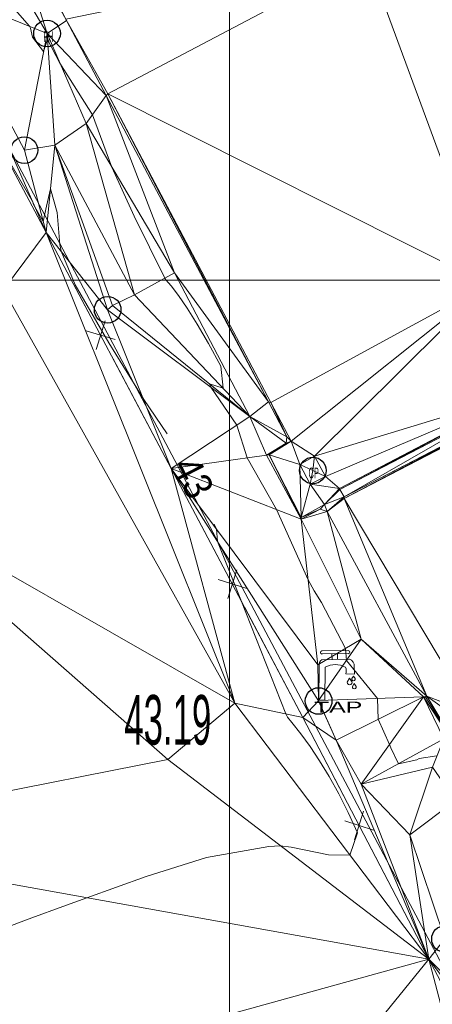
# Model space of a CAD drawing. Extents: x 79270 to 79680, y -3659241 to -3658954.
# Tile 13 of 34: x 79394 to 79406, y -3659120 to -3659093. Entities that reach past the tile are written whole.
import ezdxf
from ezdxf.enums import TextEntityAlignment as Align
from ezdxf.lldxf.tags import DXFTag

# ---------------------------------------------------------------- set-up
doc = ezdxf.new("R2010")
doc.units = 0
for name, color, linetype in [('3dFace', 7, 'Continuous'), ('BK', 7, 'Continuous'), ('CAD', 7, 'Continuous'), ('CATCH_PIT', 7, 'Continuous'), ('CODE', 7, 'Continuous'), ('CONCSLAB', 7, 'Continuous'), ('ELEVATION', 7, 'Continuous'), ('ERF_LINES', 7, 'Continuous'), ('FENCE', 7, 'Continuous'), ('FH', 7, 'Continuous'), ('GCONTOUR', 7, 'Continuous'), ('GRID', 7, 'Continuous'), ('LAMP', 7, 'Continuous'), ('MCONTOUR', 7, 'Continuous'), ('POWER_PLUG', 7, 'Continuous'), ('TAP', 7, 'Continuous'), ('TK', 7, 'Continuous')]:
    doc.layers.add(name, color=color, linetype=linetype)
doc.styles.add('Arial', font='arial.ttf', dxfattribs={"height": 1})
tags = doc.linetypes.add('DOTTED500', pattern=[1.2, 0.7, -0.5]).pattern_tags.tags
tags[6:7] = [DXFTag(74, 4), DXFTag(75, 0), DXFTag(340, '0'), DXFTag(46, 0.0), DXFTag(50, 0.0), DXFTag(44, 0.0), DXFTag(45, 0.0)]
tags[4:5] = [DXFTag(74, 4), DXFTag(75, 0), DXFTag(340, '0'), DXFTag(46, 0.0), DXFTag(50, 0.0), DXFTag(44, 0.0), DXFTag(45, 0.0)]

msp = doc.modelspace()

# ---------------------------------------------------------------- linework, layer by layer
at = {"layer": '3dFace', "color": 142, "linetype": 'Continuous', "lineweight": 0, "transparency": 33554687}
for points in [[(79411.611, -3659086.756, 42.535), (79403.86, -3659090.897, 42.342), (79407.264, -3659100.119, 42.295), (79411.611, -3659086.756, 42.535)], [(79393.744, -3659089.499, 42.43), (79395.409, -3659092.682, 42.361), (79393.758, -3659089.434, 42.255), (79393.744, -3659089.499, 42.43)], [(79393.758, -3659089.434, 42.255), (79395.409, -3659092.682, 42.361), (79395.391, -3659092.644, 42.173), (79393.758, -3659089.434, 42.255)], [(79393.002, -3659089.88, 42.404), (79394.862, -3659093.044, 42.474), (79393.744, -3659089.499, 42.43), (79393.002, -3659089.88, 42.404)], [(79393.744, -3659089.499, 42.43), (79394.862, -3659093.044, 42.474), (79395.409, -3659092.682, 42.361), (79393.744, -3659089.499, 42.43)], [(79393.002, -3659089.88, 42.404), (79391.824, -3659091.806, 42.633), (79394.862, -3659093.044, 42.474), (79393.002, -3659089.88, 42.404)], [(79390.286, -3659090.09, 42.869), (79393.637, -3659100.27, 43.337), (79394.837, -3659098.655, 43.055), (79390.286, -3659090.09, 42.869)], [(79390.286, -3659090.09, 42.869), (79394.837, -3659098.655, 43.055), (79391.824, -3659091.806, 42.633), (79390.286, -3659090.09, 42.869)], [(79403.86, -3659090.897, 42.342), (79395.391, -3659092.644, 42.173), (79396.574, -3659094.748, 42.212), (79403.86, -3659090.897, 42.342)], [(79403.86, -3659090.897, 42.342), (79396.574, -3659094.748, 42.212), (79407.264, -3659100.119, 42.295), (79403.86, -3659090.897, 42.342)], [(79391.824, -3659091.806, 42.633), (79394.837, -3659098.655, 43.055), (79394.224, -3659096.333, 42.641), (79391.824, -3659091.806, 42.633)], [(79391.824, -3659091.806, 42.633), (79394.224, -3659096.333, 42.641), (79394.862, -3659093.044, 42.474), (79391.824, -3659091.806, 42.633)], [(79394.862, -3659093.044, 42.474), (79396.531, -3659094.792, 42.382), (79395.409, -3659092.682, 42.361), (79394.862, -3659093.044, 42.474)], [(79395.409, -3659092.682, 42.361), (79396.574, -3659094.748, 42.212), (79395.391, -3659092.644, 42.173), (79395.409, -3659092.682, 42.361)], [(79395.409, -3659092.682, 42.361), (79396.531, -3659094.792, 42.382), (79396.574, -3659094.748, 42.212), (79395.409, -3659092.682, 42.361)], [(79394.862, -3659093.044, 42.474), (79394.224, -3659096.333, 42.641), (79395.084, -3659096.19, 42.945), (79394.862, -3659093.044, 42.474)], [(79394.862, -3659093.044, 42.474), (79395.084, -3659096.19, 42.945), (79395.967, -3659095.583, 42.553), (79394.862, -3659093.044, 42.474)], [(79394.862, -3659093.044, 42.474), (79395.967, -3659095.583, 42.553), (79396.531, -3659094.792, 42.382), (79394.862, -3659093.044, 42.474)], [(79396.531, -3659094.792, 42.382), (79401.098, -3659103.429, 42.34), (79396.574, -3659094.748, 42.212), (79396.531, -3659094.792, 42.382)], [(79396.574, -3659094.748, 42.212), (79401.098, -3659103.429, 42.34), (79401.163, -3659103.44, 42.166), (79396.574, -3659094.748, 42.212)], [(79396.574, -3659094.748, 42.212), (79401.163, -3659103.44, 42.166), (79407.264, -3659100.119, 42.295), (79396.574, -3659094.748, 42.212)], [(79395.967, -3659095.583, 42.553), (79398.449, -3659099.792, 42.371), (79396.531, -3659094.792, 42.382), (79395.967, -3659095.583, 42.553)], [(79396.531, -3659094.792, 42.382), (79398.449, -3659099.792, 42.371), (79401.098, -3659103.429, 42.34), (79396.531, -3659094.792, 42.382)], [(79395.084, -3659096.19, 42.945), (79397.32, -3659100.41, 42.915), (79395.967, -3659095.583, 42.553), (79395.084, -3659096.19, 42.945)], [(79395.967, -3659095.583, 42.553), (79397.32, -3659100.41, 42.915), (79398.449, -3659099.792, 42.371), (79395.967, -3659095.583, 42.553)], [(79394.224, -3659096.333, 42.641), (79394.837, -3659098.655, 43.055), (79395.084, -3659096.19, 42.945), (79394.224, -3659096.333, 42.641)], [(79395.084, -3659096.19, 42.945), (79394.837, -3659098.655, 43.055), (79396.569, -3659100.829, 42.829), (79395.084, -3659096.19, 42.945)], [(79395.084, -3659096.19, 42.945), (79396.569, -3659100.829, 42.829), (79396.706, -3659100.713, 42.799), (79395.084, -3659096.19, 42.945)], [(79395.084, -3659096.19, 42.945), (79396.706, -3659100.713, 42.799), (79397.32, -3659100.41, 42.915), (79395.084, -3659096.19, 42.945)], [(79393.637, -3659100.27, 43.337), (79400.15, -3659111.919, 43.356), (79394.837, -3659098.655, 43.055), (79393.637, -3659100.27, 43.337)], [(79394.837, -3659098.655, 43.055), (79400.15, -3659111.919, 43.356), (79398.361, -3659105.303, 43.131), (79394.837, -3659098.655, 43.055)], [(79394.837, -3659098.655, 43.055), (79398.361, -3659105.303, 43.131), (79396.569, -3659100.829, 42.829), (79394.837, -3659098.655, 43.055)], [(79397.32, -3659100.41, 42.915), (79400.57, -3659103.836, 42.375), (79398.449, -3659099.792, 42.371), (79397.32, -3659100.41, 42.915)], [(79398.449, -3659099.792, 42.371), (79400.57, -3659103.836, 42.375), (79401.098, -3659103.429, 42.34), (79398.449, -3659099.792, 42.371)], [(79393.637, -3659100.27, 43.337), (79389.548, -3659105.853, 43.254), (79400.15, -3659111.919, 43.356), (79393.637, -3659100.27, 43.337)], [(79401.163, -3659103.44, 42.166), (79401.73, -3659104.535, 42.185), (79407.264, -3659100.119, 42.295), (79401.163, -3659103.44, 42.166)], [(79407.264, -3659100.119, 42.295), (79401.73, -3659104.535, 42.185), (79402.39, -3659104.96, 42.162), (79407.264, -3659100.119, 42.295)], [(79407.264, -3659100.119, 42.295), (79402.39, -3659104.96, 42.162), (79408.218, -3659103.183, 42.259), (79407.264, -3659100.119, 42.295)], [(79396.706, -3659100.713, 42.799), (79400.57, -3659103.836, 42.375), (79397.32, -3659100.41, 42.915), (79396.706, -3659100.713, 42.799)], [(79396.569, -3659100.829, 42.829), (79400.57, -3659103.836, 42.375), (79396.706, -3659100.713, 42.799), (79396.569, -3659100.829, 42.829)], [(79396.569, -3659100.829, 42.829), (79398.361, -3659105.303, 43.131), (79400.57, -3659103.836, 42.375), (79396.569, -3659100.829, 42.829)], [(79408.218, -3659103.183, 42.259), (79402.39, -3659104.96, 42.162), (79402.699, -3659105.533, 42.159), (79408.218, -3659103.183, 42.259)], [(79408.218, -3659103.183, 42.259), (79402.699, -3659105.533, 42.159), (79403.092, -3659105.866, 42.159), (79408.218, -3659103.183, 42.259)], [(79408.218, -3659103.183, 42.259), (79403.092, -3659105.866, 42.159), (79403.105, -3659105.896, 42.337), (79408.218, -3659103.183, 42.259)], [(79408.218, -3659103.183, 42.259), (79403.105, -3659105.896, 42.337), (79408.202, -3659103.245, 42.428), (79408.218, -3659103.183, 42.259)], [(79408.202, -3659103.245, 42.428), (79403.105, -3659105.896, 42.337), (79403.228, -3659106.104, 42.331), (79408.202, -3659103.245, 42.428)], [(79408.202, -3659103.245, 42.428), (79403.228, -3659106.104, 42.331), (79408.125, -3659103.553, 42.438), (79408.202, -3659103.245, 42.428)], [(79401.098, -3659103.429, 42.34), (79400.57, -3659103.836, 42.375), (79401.615, -3659104.414, 42.333), (79401.098, -3659103.429, 42.34)], [(79401.098, -3659103.429, 42.34), (79401.615, -3659104.414, 42.333), (79401.163, -3659103.44, 42.166), (79401.098, -3659103.429, 42.34)], [(79401.163, -3659103.44, 42.166), (79401.615, -3659104.414, 42.333), (79401.73, -3659104.535, 42.185), (79401.163, -3659103.44, 42.166)], [(79408.125, -3659103.553, 42.438), (79403.228, -3659106.104, 42.331), (79403.222, -3659106.153, 42.242), (79408.125, -3659103.553, 42.438)], [(79408.125, -3659103.553, 42.438), (79403.222, -3659106.153, 42.242), (79408.116, -3659103.6, 42.283), (79408.125, -3659103.553, 42.438)], [(79406.845, -3659112.219, 42.128), (79408.116, -3659103.6, 42.283), (79403.222, -3659106.153, 42.242), (79406.845, -3659112.219, 42.128)], [(79401.042, -3659104.931, 42.338), (79400.57, -3659103.836, 42.375), (79398.361, -3659105.303, 43.131), (79401.042, -3659104.931, 42.338)], [(79401.615, -3659104.414, 42.333), (79400.57, -3659103.836, 42.375), (79401.59, -3659104.59, 42.326), (79401.615, -3659104.414, 42.333)], [(79401.59, -3659104.59, 42.326), (79400.57, -3659103.836, 42.375), (79401.042, -3659104.931, 42.338), (79401.59, -3659104.59, 42.326)], [(79401.73, -3659104.535, 42.185), (79401.615, -3659104.414, 42.333), (79401.59, -3659104.59, 42.326), (79401.73, -3659104.535, 42.185)], [(79401.59, -3659104.59, 42.326), (79401.042, -3659104.931, 42.338), (79401.112, -3659104.918, 42.184), (79401.59, -3659104.59, 42.326)], [(79401.59, -3659104.59, 42.326), (79401.112, -3659104.918, 42.184), (79401.73, -3659104.535, 42.185), (79401.59, -3659104.59, 42.326)], [(79401.73, -3659104.535, 42.185), (79401.112, -3659104.918, 42.184), (79401.979, -3659105.187, 42.162), (79401.73, -3659104.535, 42.185)], [(79401.979, -3659105.187, 42.162), (79402.39, -3659104.96, 42.162), (79401.73, -3659104.535, 42.185), (79401.979, -3659105.187, 42.162)], [(79402.016, -3659106.729, 42.352), (79401.042, -3659104.931, 42.338), (79398.361, -3659105.303, 43.131), (79402.016, -3659106.729, 42.352)], [(79401.112, -3659104.918, 42.184), (79401.042, -3659104.931, 42.338), (79402.016, -3659106.729, 42.352), (79401.112, -3659104.918, 42.184)], [(79401.112, -3659104.918, 42.184), (79402.016, -3659106.729, 42.352), (79402.019, -3659106.684, 42.192), (79401.112, -3659104.918, 42.184)], [(79401.112, -3659104.918, 42.184), (79402.019, -3659106.684, 42.192), (79401.979, -3659105.187, 42.162), (79401.112, -3659104.918, 42.184)], [(79401.979, -3659105.187, 42.162), (79402.344, -3659105.361, 42.186), (79402.39, -3659104.96, 42.162), (79401.979, -3659105.187, 42.162)], [(79402.39, -3659104.96, 42.162), (79402.344, -3659105.361, 42.186), (79402.699, -3659105.533, 42.159), (79402.39, -3659104.96, 42.162)], [(79401.979, -3659105.187, 42.162), (79402.019, -3659106.684, 42.192), (79402.267, -3659105.741, 42.152), (79401.979, -3659105.187, 42.162)], [(79401.979, -3659105.187, 42.162), (79402.267, -3659105.741, 42.152), (79402.344, -3659105.361, 42.186), (79401.979, -3659105.187, 42.162)], [(79400.15, -3659111.919, 43.356), (79402.064, -3659112.32, 42.882), (79398.361, -3659105.303, 43.131), (79400.15, -3659111.919, 43.356)], [(79398.361, -3659105.303, 43.131), (79402.064, -3659112.32, 42.882), (79402.507, -3659111.855, 42.714), (79398.361, -3659105.303, 43.131)], [(79398.361, -3659105.303, 43.131), (79402.507, -3659111.855, 42.714), (79402.483, -3659110.833, 42.706), (79398.361, -3659105.303, 43.131)], [(79398.361, -3659105.303, 43.131), (79402.483, -3659110.833, 42.706), (79402.016, -3659106.729, 42.352), (79398.361, -3659105.303, 43.131)], [(79402.699, -3659105.533, 42.159), (79402.344, -3659105.361, 42.186), (79402.267, -3659105.741, 42.152), (79402.699, -3659105.533, 42.159)], [(79402.267, -3659105.741, 42.152), (79403.092, -3659105.866, 42.159), (79402.699, -3659105.533, 42.159), (79402.267, -3659105.741, 42.152)], [(79386.865, -3659115.758, 43.231), (79398.262, -3659113.506, 43.185), (79389.548, -3659105.853, 43.254), (79386.865, -3659115.758, 43.231)], [(79400.15, -3659111.919, 43.356), (79389.548, -3659105.853, 43.254), (79398.262, -3659113.506, 43.185), (79400.15, -3659111.919, 43.356)], [(79402.671, -3659106.317, 42.166), (79402.267, -3659105.741, 42.152), (79402.019, -3659106.684, 42.192), (79402.671, -3659106.317, 42.166)], [(79402.671, -3659106.317, 42.166), (79403.092, -3659105.866, 42.159), (79402.267, -3659105.741, 42.152), (79402.671, -3659106.317, 42.166)], [(79402.671, -3659106.317, 42.166), (79403.105, -3659105.896, 42.337), (79403.092, -3659105.866, 42.159), (79402.671, -3659106.317, 42.166)], [(79402.671, -3659106.317, 42.166), (79403.228, -3659106.104, 42.331), (79403.105, -3659105.896, 42.337), (79402.671, -3659106.317, 42.166)], [(79402.671, -3659106.317, 42.166), (79402.745, -3659106.52, 42.322), (79403.228, -3659106.104, 42.331), (79402.671, -3659106.317, 42.166)], [(79403.228, -3659106.104, 42.331), (79402.745, -3659106.52, 42.322), (79403.222, -3659106.153, 42.242), (79403.228, -3659106.104, 42.331)], [(79402.019, -3659106.684, 42.192), (79402.546, -3659106.448, 42.331), (79402.671, -3659106.317, 42.166), (79402.019, -3659106.684, 42.192)], [(79402.671, -3659106.317, 42.166), (79402.546, -3659106.448, 42.331), (79402.745, -3659106.52, 42.322), (79402.671, -3659106.317, 42.166)], [(79402.745, -3659106.52, 42.322), (79405.55, -3659111.719, 42.147), (79403.222, -3659106.153, 42.242), (79402.745, -3659106.52, 42.322)], [(79403.222, -3659106.153, 42.242), (79405.55, -3659111.719, 42.147), (79406.845, -3659112.219, 42.128), (79403.222, -3659106.153, 42.242)], [(79402.019, -3659106.684, 42.192), (79402.016, -3659106.729, 42.352), (79402.546, -3659106.448, 42.331), (79402.019, -3659106.684, 42.192)], [(79402.546, -3659106.448, 42.331), (79402.016, -3659106.729, 42.352), (79402.745, -3659106.52, 42.322), (79402.546, -3659106.448, 42.331)], [(79402.016, -3659106.729, 42.352), (79403.709, -3659110.113, 42.383), (79402.745, -3659106.52, 42.322), (79402.016, -3659106.729, 42.352)], [(79403.709, -3659110.113, 42.383), (79405.55, -3659111.719, 42.147), (79402.745, -3659106.52, 42.322), (79403.709, -3659110.113, 42.383)], [(79402.016, -3659106.729, 42.352), (79402.483, -3659110.833, 42.706), (79403.709, -3659110.113, 42.383), (79402.016, -3659106.729, 42.352)], [(79403.709, -3659110.113, 42.383), (79402.483, -3659110.833, 42.706), (79402.508, -3659111.84, 42.719), (79403.709, -3659110.113, 42.383)], [(79402.508, -3659111.84, 42.719), (79405.457, -3659111.734, 42.328), (79403.709, -3659110.113, 42.383), (79402.508, -3659111.84, 42.719)], [(79403.709, -3659110.113, 42.383), (79405.457, -3659111.734, 42.328), (79405.55, -3659111.719, 42.147), (79403.709, -3659110.113, 42.383)], [(79402.483, -3659110.833, 42.706), (79402.507, -3659111.855, 42.714), (79402.508, -3659111.84, 42.719), (79402.483, -3659110.833, 42.706)], [(79405.606, -3659119.134, 42.756), (79400.15, -3659111.919, 43.356), (79398.262, -3659113.506, 43.185), (79405.606, -3659119.134, 42.756)], [(79405.606, -3659119.134, 42.756), (79402.064, -3659112.32, 42.882), (79400.15, -3659111.919, 43.356), (79405.606, -3659119.134, 42.756)], [(79402.064, -3659112.32, 42.882), (79403.005, -3659112.956, 42.658), (79402.507, -3659111.855, 42.714), (79402.064, -3659112.32, 42.882)], [(79402.507, -3659111.855, 42.714), (79403.005, -3659112.956, 42.658), (79402.508, -3659111.84, 42.719), (79402.507, -3659111.855, 42.714)], [(79402.508, -3659111.84, 42.719), (79403.005, -3659112.956, 42.658), (79405.457, -3659111.734, 42.328), (79402.508, -3659111.84, 42.719)], [(79405.457, -3659111.734, 42.328), (79403.005, -3659112.956, 42.658), (79403.706, -3659114.201, 42.643), (79405.457, -3659111.734, 42.328)], [(79405.457, -3659111.734, 42.328), (79403.706, -3659114.201, 42.643), (79406.033, -3659112.917, 42.326), (79405.457, -3659111.734, 42.328)], [(79405.457, -3659111.734, 42.328), (79405.526, -3659111.756, 42.323), (79405.55, -3659111.719, 42.147), (79405.457, -3659111.734, 42.328)], [(79405.457, -3659111.734, 42.328), (79406.033, -3659112.917, 42.326), (79406.56, -3659113.412, 42.158), (79405.457, -3659111.734, 42.328)], [(79405.457, -3659111.734, 42.328), (79406.56, -3659113.412, 42.158), (79405.526, -3659111.756, 42.323), (79405.457, -3659111.734, 42.328)], [(79405.526, -3659111.756, 42.323), (79406.56, -3659113.412, 42.158), (79405.55, -3659111.719, 42.147), (79405.526, -3659111.756, 42.323)], [(79405.55, -3659111.719, 42.147), (79406.56, -3659113.412, 42.158), (79406.49, -3659112.4, 42.112), (79405.55, -3659111.719, 42.147)], [(79406.845, -3659112.219, 42.128), (79405.55, -3659111.719, 42.147), (79406.49, -3659112.4, 42.112), (79406.845, -3659112.219, 42.128)], [(79402.064, -3659112.32, 42.882), (79405.606, -3659119.134, 42.756), (79403.005, -3659112.956, 42.658), (79402.064, -3659112.32, 42.882)], [(79403.005, -3659112.956, 42.658), (79405.606, -3659119.134, 42.756), (79403.706, -3659114.201, 42.643), (79403.005, -3659112.956, 42.658)], [(79406.033, -3659112.917, 42.326), (79403.706, -3659114.201, 42.643), (79405.708, -3659113.717, 42.612), (79406.033, -3659112.917, 42.326)], [(79405.606, -3659119.134, 42.756), (79398.262, -3659113.506, 43.185), (79386.865, -3659115.758, 43.231), (79405.606, -3659119.134, 42.756)], [(79405.708, -3659113.717, 42.612), (79403.706, -3659114.201, 42.643), (79405.078, -3659115.624, 42.658), (79405.708, -3659113.717, 42.612)], [(79405.708, -3659113.717, 42.612), (79405.078, -3659115.624, 42.658), (79406.356, -3659114.661, 42.392), (79405.708, -3659113.717, 42.612)], [(79403.706, -3659114.201, 42.643), (79405.606, -3659119.134, 42.756), (79405.078, -3659115.624, 42.658), (79403.706, -3659114.201, 42.643)], [(79405.078, -3659115.624, 42.658), (79406.064, -3659118.562, 42.719), (79406.356, -3659114.661, 42.392), (79405.078, -3659115.624, 42.658)], [(79386.956, -3659124.298, 42.897), (79405.606, -3659119.134, 42.756), (79386.865, -3659115.758, 43.231), (79386.956, -3659124.298, 42.897)], [(79405.078, -3659115.624, 42.658), (79405.606, -3659119.134, 42.756), (79406.064, -3659118.562, 42.719), (79405.078, -3659115.624, 42.658)], [(79407.622, -3659121.163, 42.707), (79406.064, -3659118.562, 42.719), (79405.606, -3659119.134, 42.756), (79407.622, -3659121.163, 42.707)], [(79386.956, -3659124.298, 42.897), (79403.026, -3659122.313, 42.847), (79405.606, -3659119.134, 42.756), (79386.956, -3659124.298, 42.897)], [(79405.606, -3659119.134, 42.756), (79403.026, -3659122.313, 42.847), (79407.01, -3659124.45, 42.755), (79405.606, -3659119.134, 42.756)], [(79407.01, -3659124.45, 42.755), (79410.037, -3659127.492, 42.596), (79405.606, -3659119.134, 42.756), (79407.01, -3659124.45, 42.755)], [(79405.606, -3659119.134, 42.756), (79410.037, -3659127.492, 42.596), (79408.846, -3659123.405, 42.605), (79405.606, -3659119.134, 42.756)], [(79405.606, -3659119.134, 42.756), (79408.846, -3659123.405, 42.605), (79407.622, -3659121.163, 42.707), (79405.606, -3659119.134, 42.756)]]:
    msp.add_3dface(points, dxfattribs=at)
at = {"layer": 'BK', "color": 9, "linetype": 'DOTTED500', "lineweight": 9, "transparency": 33554687}
for p, q in [((79395.391, -3659092.644, 42.073), (79396.574, -3659094.748, 42.112)), ((79396.574, -3659094.748, 42.112), (79401.163, -3659103.44, 42.066)), ((79403.092, -3659105.866, 42.059), (79408.218, -3659103.183, 42.159)), ((79401.163, -3659103.44, 42.066), (79401.73, -3659104.535, 42.085)), ((79403.222, -3659106.153, 42.142), (79408.116, -3659103.6, 42.183)), ((79401.73, -3659104.535, 42.085), (79401.112, -3659104.918, 42.084)), ((79401.112, -3659104.918, 42.084), (79402.019, -3659106.684, 42.092)), ((79402.019, -3659106.684, 42.092), (79402.671, -3659106.317, 42.066)), ((79405.55, -3659111.719, 42.047), (79406.56, -3659113.412, 42.058))]:
    msp.add_line(p, q, dxfattribs=at)
at = {"layer": 'CAD', "color": 30, "linetype": 'Continuous', "lineweight": 25, "transparency": 33554687}
msp.add_line((79402.605, -3659110.535), (79402.605, -3659110.53), dxfattribs=at)
at = {"layer": 'CATCH_PIT', "color": 32, "linetype": 'Continuous', "lineweight": 30, "transparency": 33554687}
msp.add_circle((79402.344, -3659105.361, 42.171), 0.375, dxfattribs=at)
at = {"layer": 'CONCSLAB', "color": 251, "linetype": 'Continuous', "lineweight": 9, "transparency": 33554687}
for p, q in [((79403.005, -3659112.956, 42.558), (79405.457, -3659111.734, 42.228)), ((79405.457, -3659111.734, 42.228), (79406.033, -3659112.917, 42.226)), ((79403.706, -3659114.201, 42.543), (79403.005, -3659112.956, 42.558)), ((79406.033, -3659112.917, 42.226), (79403.706, -3659114.201, 42.543))]:
    msp.add_line(p, q, dxfattribs=at)
at = {"layer": 'ERF_LINES', "color": 9, "linetype": 'Continuous', "lineweight": 9, "transparency": 33554687}
msp.add_line((79420.73, -3659147.142), (79378.663, -3659067.701), dxfattribs=at)
at = {"layer": 'FENCE', "color": 1, "linetype": 'Continuous', "lineweight": 9, "transparency": 33554687}
for p, q in [((79394.837, -3659098.655, 42.888), (79393.195, -3659095.564, 42.955)), ((79396.019, -3659100.885, 42.945), (79394.837, -3659098.655, 43.031)), ((79396.246, -3659101.954, 42.988), (79396.495, -3659101.142, 43.031)), ((79396.776, -3659101.673, 42.988), (79395.965, -3659101.423, 43.031)), ((79398.361, -3659105.303, 42.996), (79396.722, -3659102.211, 43.031)), ((79399.73, -3659107.898, 43.049), (79398.361, -3659105.303, 42.782)), ((79399.955, -3659108.967, 42.915), (79400.206, -3659108.156, 42.782)), ((79400.486, -3659108.687, 42.915), (79399.675, -3659108.436, 42.782)), ((79402.064, -3659112.32, 42.892), (79400.43, -3659109.225, 42.782)), ((79403.3, -3659114.698, 42.795), (79402.064, -3659112.32, 42.656)), ((79403.518, -3659115.768, 42.726), (79403.774, -3659114.958, 42.656)), ((79404.05, -3659115.491, 42.726), (79403.241, -3659115.235, 42.656)), ((79405.606, -3659119.134, 42.713), (79403.992, -3659116.029, 42.656)), ((79405.704, -3659119.319, 42.665), (79405.606, -3659119.134, 42.496))]:
    msp.add_line(p, q, dxfattribs=at)
at = {"layer": 'FH', "color": 1, "linetype": 'Continuous', "lineweight": 30, "transparency": 33554687}
msp.add_circle((79394.862, -3659093.044, 42.374), 0.375, dxfattribs=at)
at = {"layer": 'GCONTOUR', "color": 9, "linetype": 'Continuous', "lineweight": 9, "transparency": 33554687}
for p, q in [((79394.366, -3659092.842, 42.5), (79393.901, -3659092.303, 42.5)), ((79394.398, -3659092.899, 42.5), (79394.366, -3659092.842, 42.5)), ((79394.452, -3659093.152, 42.5), (79394.398, -3659092.899, 42.5)), ((79394.763, -3659093.556, 42.5), (79394.452, -3659093.152, 42.5)), ((79394.874, -3659093.218, 42.5), (79394.763, -3659093.556, 42.5)), ((79395.225, -3659093.879, 42.5), (79394.874, -3659093.218, 42.5)), ((79396.142, -3659095.338, 42.5), (79395.225, -3659093.879, 42.5)), ((79396.69, -3659096.809, 42.5), (79396.142, -3659095.338, 42.5)), ((79397.317, -3659098.192, 42.5), (79396.69, -3659096.809, 42.5)), ((79398.181, -3659099.939, 42.5), (79397.317, -3659098.192, 42.5)), ((79398.209, -3659099.99, 42.5), (79398.181, -3659099.939, 42.5)), ((79398.357, -3659100.156, 42.5), (79398.209, -3659099.99, 42.5)), ((79398.562, -3659100.424, 42.5), (79398.357, -3659100.156, 42.5)), ((79398.807, -3659100.783, 42.5), (79398.562, -3659100.424, 42.5)), ((79399.09, -3659101.236, 42.5), (79398.807, -3659100.783, 42.5)), ((79399.407, -3659101.782, 42.5), (79399.09, -3659101.236, 42.5)), ((79399.758, -3659102.422, 42.5), (79399.407, -3659101.782, 42.5)), ((79399.818, -3659103.043, 42.5), (79399.758, -3659102.422, 42.5)), ((79399.469, -3659103.008, 42.5), (79399.431, -3659102.915, 42.5)), ((79399.431, -3659102.915, 42.5), (79399.818, -3659103.043, 42.5)), ((79400.205, -3659104.079, 42.5), (79399.469, -3659103.008, 42.5)), ((79400.494, -3659105.007, 42.5), (79400.205, -3659104.079, 42.5)), ((79401.323, -3659106.461, 42.5), (79400.494, -3659105.007, 42.5)), ((79402.211, -3659108.445, 42.5), (79401.323, -3659106.461, 42.5)), ((79402.377, -3659108.747, 42.5), (79402.211, -3659108.445, 42.5)), ((79402.586, -3659109.08, 42.5), (79402.377, -3659108.747, 42.5)), ((79403.265, -3659110.374, 42.5), (79402.586, -3659109.08, 42.5)), ((79403.291, -3659110.714, 42.5), (79403.265, -3659110.374, 42.5)), ((79404.16, -3659111.781, 42.5), (79403.291, -3659110.714, 42.5)), ((79404.179, -3659112.371, 42.5), (79404.16, -3659111.781, 42.5)), ((79404.501, -3659113.081, 42.5), (79404.179, -3659112.371, 42.5)), ((79404.538, -3659113.171, 42.5), (79404.501, -3659113.081, 42.5)), ((79404.756, -3659113.622, 42.5), (79404.538, -3659113.171, 42.5)), ((79405.275, -3659113.517, 42.5), (79404.756, -3659113.622, 42.5)), ((79405.339, -3659113.478, 42.5), (79405.275, -3659113.517, 42.5)), ((79405.835, -3659113.404, 42.5), (79405.339, -3659113.478, 42.5))]:
    msp.add_line(p, q, dxfattribs=at)
at = {"layer": 'GRID', "color": 142, "linetype": 'Continuous', "lineweight": 9, "transparency": 33554687}
for p, q in [((79400, -3659238.285), (79400, -3658956.285)), ((79272.283, -3659100), (79617.283, -3659100))]:
    msp.add_line(p, q, dxfattribs=at)
at = {"layer": 'LAMP', "color": 2, "linetype": 'Continuous', "lineweight": 30, "transparency": 33554687}
for centre in [(79402.507, -3659111.855, 42.664), (79406.064, -3659118.562, 42.664)]:
    msp.add_circle(centre, 0.375, dxfattribs=at)
at = {"layer": 'MCONTOUR', "color": 9, "linetype": 'Continuous', "lineweight": 9, "transparency": 33554687}
for p, q in [((79394.444, -3659097.762, 43), (79393.491, -3659096.121, 43)), ((79394.961, -3659097.422, 43), (79394.851, -3659097.911, 43)), ((79395.146, -3659098.086, 43), (79394.961, -3659097.422, 43)), ((79394.449, -3659097.771, 43), (79394.444, -3659097.762, 43)), ((79394.483, -3659097.865, 43), (79394.449, -3659097.771, 43)), ((79394.756, -3659098.346, 43), (79394.483, -3659097.865, 43)), ((79394.851, -3659097.911, 43), (79394.756, -3659098.346, 43)), ((79395.226, -3659098.991, 43), (79395.146, -3659098.086, 43)), ((79395.259, -3659099.184, 43), (79395.226, -3659098.991, 43)), ((79395.657, -3659100.132, 43), (79395.259, -3659099.184, 43)), ((79396.6, -3659101.759, 43), (79395.657, -3659100.132, 43)), ((79397.584, -3659103.362, 43), (79396.6, -3659101.759, 43)), ((79398.245, -3659104.323, 43), (79397.584, -3659103.362, 43)), ((79399.632, -3659107.008, 43), (79399.57, -3659106.869, 43)), ((79399.664, -3659107.362, 43), (79399.632, -3659107.008, 43)), ((79400.314, -3659109.008, 43), (79399.664, -3659107.362, 43)), ((79401.588, -3659112.22, 43), (79400.314, -3659109.008, 43)), ((79401.627, -3659112.307, 43), (79401.588, -3659112.22, 43)), ((79401.757, -3659112.465, 43), (79401.627, -3659112.307, 43)), ((79402.005, -3659112.783, 43), (79401.757, -3659112.465, 43)), ((79402.265, -3659113.141, 43), (79402.005, -3659112.783, 43)), ((79402.531, -3659113.54, 43), (79402.265, -3659113.141, 43)), ((79402.801, -3659113.982, 43), (79402.531, -3659113.54, 43)), ((79403.072, -3659114.468, 43), (79402.801, -3659113.982, 43)), ((79403.342, -3659114.998, 43), (79403.072, -3659114.468, 43)), ((79403.602, -3659115.574, 43), (79403.342, -3659114.998, 43)), ((79403.387, -3659116.2, 43), (79403.602, -3659115.574, 43)), ((79399.349, -3659116.266, 43), (79401.103, -3659115.955, 43)), ((79401.103, -3659115.955, 43), (79401.429, -3659115.933, 43)), ((79401.429, -3659115.933, 43), (79401.738, -3659115.975, 43)), ((79401.738, -3659115.975, 43), (79402.785, -3659116.195, 43)), ((79397.655, -3659116.799, 43), (79399.349, -3659116.266, 43)), ((79402.785, -3659116.195, 43), (79403.387, -3659116.2, 43)), ((79395.98, -3659117.4, 43), (79397.655, -3659116.799, 43)), ((79395.307, -3659117.647, 43), (79395.98, -3659117.4, 43)), ((79394.432, -3659117.97, 43), (79395.307, -3659117.647, 43)), ((79393.559, -3659118.297, 43), (79394.432, -3659117.97, 43))]:
    msp.add_line(p, q, dxfattribs=at)
at = {"layer": 'POWER_PLUG', "color": 34, "linetype": 'Continuous', "lineweight": 30, "transparency": 33554687}
for centre in [(79394.224, -3659096.333, 42.716), (79396.569, -3659100.829, 42.716)]:
    msp.add_circle(centre, 0.375, dxfattribs=at)
at = {"layer": 'TAP', "color": 131, "linetype": 'Continuous', "lineweight": 9, "transparency": 33554687}
for p, q in [((79402.593, -3659110.53), (79403.341, -3659110.52)), ((79402.595, -3659110.444), (79403.343, -3659110.433)), ((79402.882, -3659110.531), (79402.886, -3659110.686)), ((79403.038, -3659110.535), (79403.041, -3659110.682)), ((79402.61, -3659110.691), (79403.371, -3659110.679)), ((79402.522, -3659110.886), (79402.511, -3659111.826)), ((79402.693, -3659110.9), (79402.682, -3659111.828)), ((79403.514, -3659111.098), (79403.272, -3659111.087)), ((79403.503, -3659110.889), (79403.514, -3659111.098)), ((79403.311, -3659111.326), (79403.375, -3659111.209)), ((79403.449, -3659111.326), (79403.375, -3659111.209)), ((79403.485, -3659111.156), (79403.441, -3659111.223)), ((79403.504, -3659111.359), (79403.458, -3659111.45)), ((79403.485, -3659111.156), (79403.532, -3659111.222)), ((79403.504, -3659111.359), (79403.566, -3659111.446)), ((79402.511, -3659111.826), (79402.682, -3659111.828))]:
    msp.add_line(p, q, dxfattribs=at)
for centre, radius, start, end in [((79402.604, -3659110.486, 571.162), 0.0469, 101.8532, 258.1468), ((79403.342, -3659110.479, 571.18), 0.0459, 271.3781, 88.6219), ((79402.691, -3659110.844, 571.167), 0.174, 117.7484, 193.7961), ((79402.977, -3659111.45, 571.183), 0.619, 62.7206, 117.2794), ((79403.332, -3659110.851, 571.182), 0.176, 347.5295, 77.0218), ((79403.059, -3659111.006, 571.177), 0.228, 339.0333, 27.6996), ((79403.38, -3659111.329, 571.186), 0.0689, 177.7152, 2.2848), ((79403.487, -3659111.236, 571.188), 0.0472, 164.1223, 17.5225), ((79403.512, -3659111.458, 571.19), 0.055, 171.7991, 13.4537)]:
    msp.add_arc(centre, radius, start, end, dxfattribs=at)
at = {"layer": 'TK', "color": 55, "linetype": 'Continuous', "lineweight": 9, "transparency": 33554687}
for p, q in [((79395.409, -3659092.682, 42.261), (79393.744, -3659089.499, 42.33)), ((79396.531, -3659094.792, 42.282), (79395.409, -3659092.682, 42.261)), ((79396.531, -3659094.792, 42.282), (79401.098, -3659103.429, 42.24)), ((79408.202, -3659103.245, 42.328), (79403.105, -3659105.896, 42.237)), ((79401.098, -3659103.429, 42.24), (79401.615, -3659104.414, 42.233)), ((79403.228, -3659106.104, 42.231), (79408.125, -3659103.553, 42.338)), ((79401.615, -3659104.414, 42.233), (79401.59, -3659104.59, 42.226)), ((79401.59, -3659104.59, 42.226), (79401.042, -3659104.931, 42.238)), ((79401.042, -3659104.931, 42.238), (79402.016, -3659106.729, 42.252)), ((79402.016, -3659106.729, 42.252), (79402.546, -3659106.448, 42.231)), ((79402.546, -3659106.448, 42.231), (79402.745, -3659106.52, 42.222)), ((79405.526, -3659111.756, 42.223), (79406.593, -3659113.459, 42.219))]:
    msp.add_line(p, q, dxfattribs=at)

# ---------------------------------------------------------------- texts
at = {"layer": 'CAD', "color": 131, "transparency": 33554687, "style": 'Arial', "width": 1.626016}
msp.add_text('TAP', height=0.3075, dxfattribs=at).set_placement((79403.058, -3659112.273, 42.648), align=Align.BOTTOM_CENTER)
at = {"layer": 'CODE', "color": 8, "transparency": 33554687, "style": 'Arial', "width": 0.5}
for s, p in [('FH', (79394.901, -3659093.134, 42.477)), ('CP', (79402.368, -3659105.429, 42.179))]:
    msp.add_text(s, height=0.3, dxfattribs=at).set_placement(p, align=Align.MIDDLE_CENTER)
at = {"layer": 'ELEVATION', "color": 8, "transparency": 33554687, "style": 'Arial', "width": 0.5}
msp.add_text('43.19', height=1.4, dxfattribs=at).set_placement((79398.262, -3659113.506, 43.185), align=Align.BOTTOM_CENTER)
at = {"layer": 'MCONTOUR', "color": 9, "transparency": 33554687, "style": 'Arial', "width": 0.9}
msp.add_text('43', height=0.8, rotation=296.9067, dxfattribs=at).set_placement((79398.982, -3659105.555, 43), align=Align.MIDDLE_CENTER)

doc.saveas('drawing.dxf')
